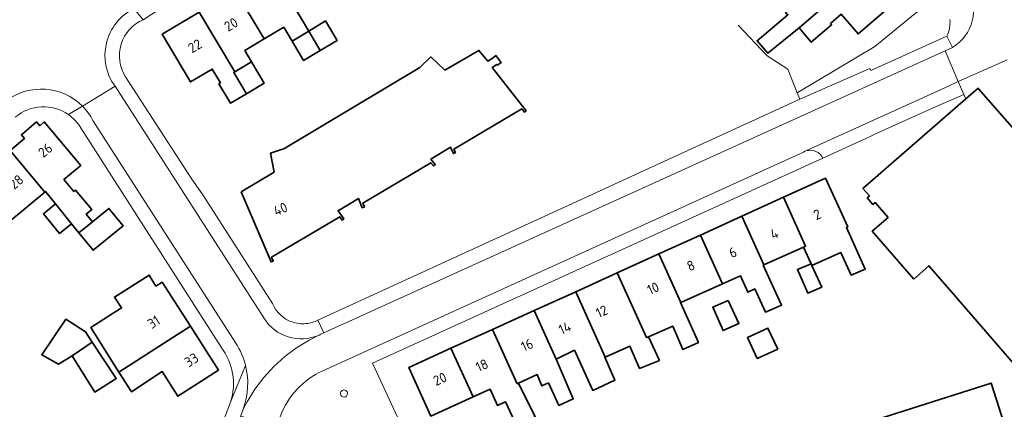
# Model space of a CAD drawing. Extents: x 152761 to 155748, y 459947 to 462743.
# Tile 189 of 256: x 154836 to 154970, y 461779 to 461832. Entities that reach past the tile are written whole.
import ezdxf
from ezdxf.enums import TextEntityAlignment as Align

# ---------------------------------------------------------------- set-up
doc = ezdxf.new("R2010")
doc.units = 0
doc.header["$LTSCALE"] = 0.75
for name, color, linetype, lineweight in [('B-RO-GR-BEPLANTING_CULTUUR_BODEMBEDEKKER-GV', 251, 'CONTINUOUS', 18), ('B-RO-GR-BEPLANTING_CULTUUR_HEESTERS-GV', 251, 'CONTINUOUS', 18), ('B-RO-IE-TERREINAFSCHEIDING_KUNSTMATIG_HEKWERK-G', 251, 'IE-TERREINAFSCHEIDING-KUNSTMATIG', 18), ('B-RO-OG-BEBOUWING-GV', 6, 'CONTINUOUS', 35), ('B-RO-OG-BEBOUWING-T18', 1, 'CONTINUOUS', 18), ('B-RO-VH-VERHARDING_BETONSTRAATSTEEN-GV', 251, 'CONTINUOUS', 18), ('B-RO-VH-VERHARDING_STRAATBAKSTEEN-GV', 251, 'CONTINUOUS', 18), ('B-RO-VH-VERHARDING_TEGEL-GV', 251, 'CONTINUOUS', 18)]:
    doc.layers.add(name, color=color, linetype=linetype, lineweight=lineweight)
doc.styles.add('NLCS-ISO-M200-T18', font='NLCS-ISO.ttf', dxfattribs={"height": 0.36})
doc.linetypes.add('IE-TERREINAFSCHEIDING-KUNSTMATIG', pattern='A,4,[82,NLCS.SHX,S=0.75,R=90,X=0,Y=0],4,-2', length=10)

msp = doc.modelspace()

# ---------------------------------------------------------------- linework, layer by layer
at = {"layer": 'B-RO-GR-BEPLANTING_CULTUUR_BODEMBEDEKKER-GV'}
for points in [[(154880.713, 461780.923, 1.0385078), (154879.752, 461780.915)], [(154879.752, 461780.915, 0.9635917), (154880.713, 461780.923)]]:
    msp.add_lwpolyline(points, format="xyb", dxfattribs=at)
at = {"layer": 'B-RO-GR-BEPLANTING_CULTUUR_HEESTERS-GV', "flags": 128}
for points in [[(154960.784, 461834.988), (154952.332, 461828.037), (154941.805, 461821.752), (154942.154, 461820.888)], [(154942.154, 461820.888), (154951.671, 461825.059), (154951.794, 461824.785), (154962.127, 461829.443)]]:
    msp.add_lwpolyline(points, dxfattribs=at)
at = {"layer": 'B-RO-GR-BEPLANTING_CULTUUR_HEESTERS-GV'}
msp.add_lwpolyline([(154962.127, 461829.443, 0.1242399), (154962.545, 461831.729)], format="xyb", dxfattribs=at)
at = {"layer": 'B-RO-IE-TERREINAFSCHEIDING_KUNSTMATIG_HEKWERK-G', "flags": 128}
for points in [[(154937.705, 461826.776), (154933.793, 461830.955)], [(154940.5, 461824.984), (154937.705, 461826.776)], [(154941.805, 461821.752), (154940.5, 461824.984)], [(154942.154, 461820.888), (154941.805, 461821.752)]]:
    msp.add_lwpolyline(points, dxfattribs=at)
at = {"layer": 'B-RO-OG-BEBOUWING-GV', "flags": 128}
for points in [[(154951.91, 461839.083), (154948.143, 461843.427), (154942.245, 461838.312), (154944.273, 461835.957), (154942.998, 461834.746), (154942.809, 461834.962), (154940.214, 461832.611), (154940.538, 461832.341), (154936.349, 461828.828), (154937.808, 461827.125), (154942.052, 461830.584), (154942.076, 461830.555)], [(154946.322, 461831.15), (154947.749, 461832.434), (154950.057, 461829.755), (154955.747, 461834.657), (154951.91, 461839.083), (154942.076, 461830.555), (154943.7, 461828.61), (154946.457, 461830.988)], [(154873.182, 461828.745), (154875.444, 461830.13), (154874.325, 461832.007), (154870.459, 461838.536), (154865.51, 461835.608), (154869.383, 461829.061), (154872.041, 461830.645)], [(154865.388, 461824.6), (154867.669, 461825.962), (154866.747, 461827.49), (154869.383, 461829.061), (154865.51, 461835.608), (154860.561, 461832.681)], [(154866.993, 461821.638), (154865.263, 461824.525), (154865.388, 461824.6), (154860.561, 461832.681), (154855.545, 461829.713), (154859.38, 461823.231), (154862.33, 461824.976), (154863.451, 461823.111), (154863.236, 461822.983), (154864.825, 461820.339)], [(154875.444, 461830.13), (154877.01, 461827.503), (154879.313, 461828.872), (154877.707, 461831.515)], [(154873.182, 461828.745), (154874.739, 461826.152), (154877.01, 461827.503), (154875.444, 461830.13)], [(154866.269, 461808.295), (154870.325, 461798.811), (154870.615, 461798.934), (154870.394, 461799.454), (154879.65, 461804.928), (154879.977, 461804.485), (154880.219, 461804.664), (154879.425, 461805.739), (154882.199, 461807.425), (154882.711, 461806.156), (154883, 461806.273), (154882.791, 461806.792), (154892.04, 461812.264), (154892.371, 461811.826), (154892.618, 461812.013), (154892.046, 461812.769), (154894.709, 461814.362), (154895.094, 461813.515), (154895.37, 461813.64), (154895.157, 461814.108), (154904.374, 461819.562), (154904.743, 461819.132), (154904.974, 461819.33), (154900.368, 461825.18), (154901.014, 461825.617), (154901.065, 461825.517), (154901.562, 461825.869), (154900.86, 461826.816), (154900.496, 461826.482), (154899.766, 461826.061), (154898.564, 461827.506), (154893.939, 461824.836), (154892.037, 461826.628), (154890.547, 461825.171), (154872.048, 461814.14), (154871.726, 461814.04), (154870.255, 461813.582), (154870.764, 461810.984)], [(154866.993, 461821.638), (154869.406, 461823.083), (154867.669, 461825.962), (154865.388, 461824.6), (154865.263, 461824.525)], [(154957.645, 461796.477), (154959.689, 461798.27), (154962.772, 461794.753), (154973.783, 461781.978), (154980.704, 461773.949), (154996.757, 461787.775), (154966.437, 461822.282), (154966.364, 461822.365), (154964.705, 461820.923), (154950.724, 461808.776), (154951.616, 461807.75), (154951.31, 461807.484), (154952.064, 461806.616), (154952.37, 461806.882), (154954.137, 461804.848), (154951.98, 461802.959)], [(154841.052, 461806.684), (154843.23, 461803.992), (154844.226, 461802.76), (154846.069, 461804.251), (154845.23, 461805.288), (154845.991, 461805.922), (154843.783, 461808.538), (154843.554, 461808.345), (154842.184, 461809.975), (154844.476, 461811.9), (154839.516, 461817.803), (154838.901, 461817.289), (154838.476, 461817.797), (154836.412, 461816.058), (154836.831, 461815.557), (154834.871, 461813.918), (154839.592, 461808.272), (154839.697, 461808.359)], [(154835.051, 461804.508), (154839.592, 461808.272), (154834.871, 461813.918), (154832.91, 461812.278), (154832.493, 461812.778), (154829.929, 461810.632)], [(154942.629, 461800.806), (154943.68, 461798.519), (154943.778, 461798.306), (154947.724, 461800.067), (154949.127, 461797.014), (154951.015, 461797.814), (154948.47, 461803.465), (154948.655, 461803.549), (154945.654, 461810.163), (154939.932, 461807.567), (154942.937, 461800.944)], [(154939.932, 461807.567), (154934.286, 461805.005), (154937.275, 461798.418), (154942.629, 461800.806), (154942.937, 461800.944)], [(154843.23, 461803.992), (154841.052, 461806.684), (154839.414, 461805.314), (154841.581, 461802.658)], [(154844.226, 461802.76), (154846.147, 461800.387), (154850.224, 461803.686), (154848.304, 461806.059), (154846.069, 461804.251)], [(154931.637, 461795.838), (154934.081, 461796.93), (154935.08, 461794.68), (154936.03, 461795.129), (154937.477, 461791.979), (154939.678, 461792.926), (154937.182, 461798.376), (154937.275, 461798.418), (154934.286, 461805.005), (154928.64, 461802.443)], [(154928.64, 461802.443), (154922.994, 461799.881), (154925.976, 461793.309), (154931.637, 461795.838)], [(154921.576, 461788.634), (154924.88, 461790.092), (154926.278, 461786.893), (154928.377, 461787.84), (154925.932, 461793.289), (154925.976, 461793.309), (154922.994, 461799.881), (154917.348, 461797.32), (154921.337, 461788.529)], [(154943.778, 461798.306), (154943.68, 461798.519), (154941.829, 461797.771), (154943.228, 461794.572), (154945.127, 461795.37)], [(154849.654, 461783.848), (154859.362, 461790.086), (154855.527, 461796.054), (154854.689, 461795.521), (154853.747, 461797.003), (154849.046, 461794.018), (154850.016, 461792.551), (154845.822, 461789.893)], [(154921.576, 461788.634), (154921.337, 461788.529), (154917.348, 461797.32), (154911.702, 461794.758), (154915.729, 461785.883), (154919.068, 461787.343), (154920.392, 461784.343), (154923.068, 461785.424)], [(154909.032, 461785.61), (154911.532, 461786.807), (154914.028, 461781.359), (154917.028, 461782.755), (154915.654, 461785.85), (154915.729, 461785.883), (154911.702, 461794.758), (154906.056, 461792.196)], [(154932.43, 461793.583), (154930.33, 461792.635), (154931.727, 461789.486), (154933.878, 461790.434)], [(154908.018, 461782.366), (154909.405, 461779.311), (154911.378, 461780.211), (154909.032, 461785.61), (154906.056, 461792.196), (154900.41, 461789.634), (154903.757, 461782.258), (154903.937, 461782.34), (154906.477, 461783.501), (154907.126, 461781.961)], [(154843.301, 461786.073), (154846.048, 461787.888), (154845.103, 461789.319), (154842.455, 461791.02), (154839.203, 461786.177), (154841.452, 461784.925)], [(154859.362, 461790.086), (154849.654, 461783.848), (154851.354, 461781.166), (154855.536, 461783.91), (154857.676, 461780.576), (154863.196, 461784.119)], [(154897.763, 461780.464), (154900.081, 461781.518), (154901.08, 461779.322), (154902.031, 461779.771), (154902.151, 461779.828), (154903.665, 461776.61), (154906.179, 461777.772), (154903.937, 461782.34), (154903.757, 461782.258), (154900.41, 461789.634), (154894.764, 461787.072)], [(154939.142, 461786.976), (154937.825, 461789.822), (154935.054, 461788.539), (154936.371, 461785.693)], [(154846.048, 461787.888), (154843.301, 461786.073), (154846.397, 461781.123), (154849.298, 461782.969)], [(154897.763, 461780.464), (154894.764, 461787.072), (154889.043, 461784.476), (154892.05, 461777.865)], [(154963.561, 461771.051), (154965.551, 461771.681), (154971.007, 461773.409), (154968.162, 461782.356), (154951.342, 461777.01), (154954.18, 461768.081)]]:
    msp.add_lwpolyline(points, close=True, dxfattribs=at)
at = {"layer": 'B-RO-VH-VERHARDING_BETONSTRAATSTEEN-GV', "flags": 128}
for points in [[(154942.964, 461813.857), (154961.838, 461822.436), (154963.656, 461823.302), (154961.878, 461827.441), (154877.481, 461789.153), (154877.083, 461788.972), (154875.49, 461788.189), (154873.78, 461787.143), (154872.175, 461785.94), (154870.691, 461784.592), (154869.341, 461783.109), (154868.137, 461781.506), (154867.089, 461779.797), (154866.54, 461778.826), (154866.199, 461777.928), (154870.853, 461775.976), (154871.78, 461778.364)], [(154945.288, 461812.905), (154951.037, 461815.5), (154952.938, 461816.399), (154960.59, 461819.838), (154964.436, 461821.534), (154963.656, 461823.302), (154961.838, 461822.436), (154942.964, 461813.857)], [(154869.326, 461791.217), (154849.128, 461822.643), (154844.721, 461819.934)], [(154846.127, 461818.016), (154865.554, 461787.755)], [(154877.84, 461784.241), (154942.639, 461813.71)], [(154866.54, 461778.826), (154867.089, 461779.797), (154868.137, 461781.506), (154869.341, 461783.109), (154870.691, 461784.592), (154872.175, 461785.94), (154873.78, 461787.143), (154875.49, 461788.189), (154877.083, 461788.972), (154876.877, 461788.879)]]:
    msp.add_lwpolyline(points, dxfattribs=at)
at = {"layer": 'B-RO-VH-VERHARDING_BETONSTRAATSTEEN-GV'}
for points in [[(154844.721, 461819.934, -0.0751876), (154846.127, 461818.016)], [(154942.639, 461813.71, -0.0464027), (154942.964, 461813.857)], [(154942.964, 461813.857, -0.1866339), (154944.341, 461813.808)], [(154944.341, 461813.808, -0.1783803), (154945.288, 461812.905)], [(154876.877, 461788.879, -0.378496), (154869.326, 461791.217)], [(154865.554, 461787.755, -0.0810355), (154866.849, 461784.756)], [(154866.849, 461784.756, -0.1499128), (154866.54, 461778.826)], [(154871.78, 461778.364, -0.1949392), (154877.84, 461784.241)]]:
    msp.add_lwpolyline(points, format="xyb", dxfattribs=at)
at = {"layer": 'B-RO-VH-VERHARDING_STRAATBAKSTEEN-GV'}
for points in [[(154964.94, 461836.008, -0.4128595), (154962.87, 461827.913)], [(154849.128, 461822.643, -0.4648198), (154851.692, 461833.18)], [(154834.383, 461820.698, -0.3727936), (154844.721, 461819.934)]]:
    msp.add_lwpolyline(points, format="xyb", dxfattribs=at)
at = {"layer": 'B-RO-VH-VERHARDING_STRAATBAKSTEEN-GV', "flags": 128}
for points in [[(154962.87, 461827.913), (154961.878, 461827.441), (154963.656, 461823.302), (154970.296, 461826.251)], [(154844.721, 461819.934), (154849.128, 461822.643)]]:
    msp.add_lwpolyline(points, dxfattribs=at)
at = {"layer": 'B-RO-VH-VERHARDING_TEGEL-GV'}
for points in [[(154852.958, 461831.679, -0.0096811), (154871.622, 461843.094)], [(154962.87, 461827.913, 0.4128595), (154964.94, 461836.008)], [(154851.692, 461833.18, 0.4648198), (154849.128, 461822.643)], [(154850.575, 461823.921, -0.4677496), (154852.958, 461831.679)], [(154962.545, 461831.729, -0.1242399), (154962.127, 461829.443)], [(154844.721, 461819.934, 0.3727936), (154834.383, 461820.698)], [(154835.566, 461818.432, -0.3424088), (154842.8, 461818.795)], [(154846.127, 461818.016, 0.0751876), (154844.721, 461819.934)], [(154842.8, 461818.795, -0.0918649), (154844.308, 461817.266)], [(154942.964, 461813.857, 0.0464027), (154942.639, 461813.71)], [(154944.341, 461813.808, 0.1866339), (154942.964, 461813.857)], [(154945.288, 461812.905, 0.1783803), (154944.341, 461813.808)], [(154873.196, 461790.647, -0.2151769), (154870.543, 461793.134)], [(154869.326, 461791.217, 0.378496), (154876.877, 461788.879)], [(154876.683, 461790.911, -0.0972856), (154875.091, 461790.434)], [(154875.072, 461790.428, -0.1082275), (154873.196, 461790.647)], [(154863.545, 461787.231, -0.2432683), (154864.838, 461779.778)], [(154866.849, 461784.756, 0.0810355), (154865.554, 461787.755)], [(154866.54, 461778.826, 0.1499128), (154866.849, 461784.756)], [(154877.84, 461784.241, 0.1949392), (154871.78, 461778.364)], [(154879.752, 461780.915, -1.0385078), (154880.713, 461780.923)], [(154880.713, 461780.923, -0.9635917), (154879.752, 461780.915)]]:
    msp.add_lwpolyline(points, format="xyb", dxfattribs=at)
at = {"layer": 'B-RO-VH-VERHARDING_TEGEL-GV', "flags": 128}
for points in [[(154852.958, 461831.679), (154851.692, 461833.18)], [(154851.692, 461833.18), (154852.958, 461831.679)], [(154962.127, 461829.443), (154962.87, 461827.913)], [(154970.296, 461826.251), (154963.656, 461823.302), (154964.436, 461821.534), (154964.705, 461820.923), (154966.364, 461822.365), (154966.437, 461822.282), (154996.757, 461787.775), (154996.885, 461787.885), (155004.31, 461779.318)], [(154870.543, 461793.134), (154861.057, 461807.891), (154859.565, 461810.018), (154850.575, 461823.921)], [(154849.128, 461822.643), (154869.326, 461791.217)], [(154844.721, 461819.934), (154842.8, 461818.795)], [(154842.8, 461818.795), (154844.721, 461819.934)], [(154865.554, 461787.755), (154846.127, 461818.016)], [(154844.308, 461817.266), (154863.545, 461787.231)], [(154942.639, 461813.71), (154877.84, 461784.241)], [(154891.248, 461765.78), (154890.811, 461766.437), (154889.581, 461767.831), (154889.033, 461769.442), (154888.889, 461771.31), (154889.514, 461773.441), (154884.125, 461785.074), (154945.288, 461812.905)], [(154876.877, 461788.879), (154877.083, 461788.972), (154877.481, 461789.153), (154876.683, 461790.911)], [(154875.091, 461790.434), (154875.072, 461790.428)], [(154866.849, 461784.756), (154864.838, 461779.778), (154856.73, 461758.36), (154854.232, 461757.257)], [(154864.838, 461779.778), (154866.849, 461784.756)], [(154852.216, 461744.696), (154855.761, 461750.305), (154856.038, 461750.992), (154864.743, 461774.085), (154866.199, 461777.928), (154866.54, 461778.826)]]:
    msp.add_lwpolyline(points, dxfattribs=at)
msp.add_lwpolyline([(154942.154, 461820.888), (154919.93, 461810.712), (154914.529, 461808.24), (154876.683, 461790.911), (154877.481, 461789.153), (154961.878, 461827.441), (154962.87, 461827.913), (154962.127, 461829.443), (154951.794, 461824.785), (154951.671, 461825.059)], close=True, dxfattribs=at)

# ---------------------------------------------------------------- texts
at = {"layer": 'B-RO-OG-BEBOUWING-T18', "style": 'NLCS-ISO-M200-T18'}
for s, rotation, p in [('20', 30.8, (154864.892, 461831.041)), ('22', 30.8, (154859.98, 461828.11)), ('26', 39.1, (154839.663, 461813.968)), ('28', 39.9, (154835.713, 461809.661)), ('40', 23.6, (154871.604, 461805.97)), ('2', 24.2, (154944.521, 461805.245)), ('4', 24.2, (154938.678, 461802.617)), ('6', 24.2, (154933.054, 461800.088)), ('8', 24.1, (154927.344, 461798.301)), ('10', 24.2, (154922.22, 461795.215)), ('12', 24.2, (154915.244, 461792.077)), ('31', 32.7, (154854.393, 461790.636)), ('14', 24.2, (154910.233, 461789.823)), ('16', 24.2, (154905.105, 461787.517)), ('33', 32.9, (154859.518, 461785.491)), ('18', 24.2, (154898.971, 461784.758)), ('20', 23.8, (154893.254, 461782.913))]:
    msp.add_text(s, height=1.35, rotation=rotation, dxfattribs=at).set_placement(p, align=Align.MIDDLE)

doc.saveas('drawing.dxf')
